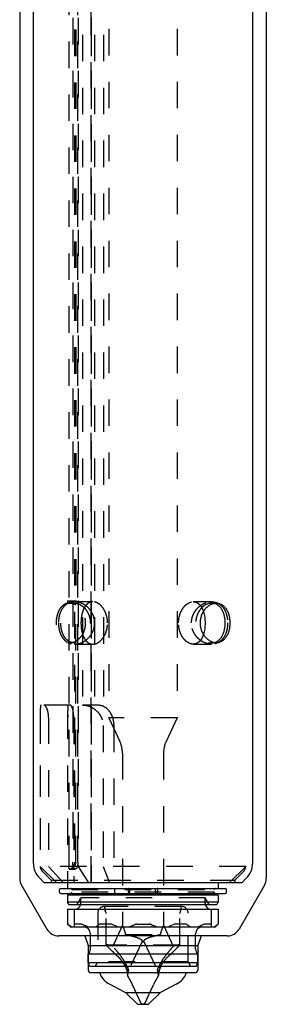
# Model space of a CAD drawing. Extents: x 71 to 101, y 61 to 205.
# Tile 1 of 2: x 78 to 96, y 61 to 133. Entities that reach past the tile are written whole.
import ezdxf

# ---------------------------------------------------------------- set-up
doc = ezdxf.new("R2010")
doc.units = 0
doc.header["$LTSCALE"] = 19.36
doc.linetypes.add('HIDDEN', pattern=[0.2, 0.1, -0.1])
doc.layers.get('0').update_dxf_attribs({"linetype": 'CONTINUOUS'})
for name, color, linetype in [('ASSI', 7, 'CONTINUOUS'), ('DEFAULT_2', 8, 'HIDDEN'), ('SUPERFICI', 7, 'CONTINUOUS')]:
    doc.layers.add(name, color=color, linetype=linetype)

msp = doc.modelspace()

# ---------------------------------------------------------------- linework, layer by layer
at = {"color": 7, "linetype": 'CONTINUOUS'}
for p, q in [((95.367, 183.458), (95.367, 71.757)), ((79.367, 71.757), (79.367, 172.508)), ((80.16, 70.343), (79.807, 70.697)), ((94.575, 70.343), (94.928, 70.697)), ((94.575, 70.343), (80.16, 70.343)), ((81.277, 69.653), (81.277, 69.843)), ((81.372, 69.938), (93.362, 69.938)), ((81.867, 70.343), (81.867, 69.938)), ((86.31, 69.653), (86.31, 69.843)), ((86.374, 69.938), (86.374, 69.558)), ((88.27, 69.653), (88.27, 69.843)), ((88.425, 69.843), (88.425, 69.653)), ((93.457, 69.653), (93.457, 69.843)), ((81.372, 69.558), (86.374, 69.558)), ((92.867, 69.438), (81.867, 69.438)), ((81.867, 69.438), (81.867, 68.938)), ((82.167, 69.438), (82.167, 69.558)), ((88.287, 69.558), (93.362, 69.558)), ((92.567, 69.438), (92.567, 69.558)), ((92.867, 68.938), (81.867, 68.938)), ((81.983, 68.738), (81.867, 68.938)), ((81.867, 68.418), (92.867, 68.418)), ((81.867, 68.418), (81.867, 67.318)), ((92.752, 68.738), (81.983, 68.738)), ((82.367, 67.118), (82.367, 68.418)), ((92.367, 67.118), (92.367, 68.418)), ((92.752, 68.738), (92.867, 68.938)), ((92.867, 68.418), (92.867, 67.318)), ((81.886, 67.318), (81.867, 67.318)), ((81.867, 67.318), (82.067, 67.118)), ((82.067, 67.118), (92.667, 67.118)), ((82.844, 67.318), (82.396, 67.318)), ((85.014, 67.318), (84.239, 67.318)), ((86.92, 67.318), (87.815, 67.318)), ((90.496, 67.318), (89.721, 67.318)), ((92.339, 67.318), (91.891, 67.318)), ((92.867, 67.318), (92.667, 67.118)), ((92.867, 67.318), (92.849, 67.318)), ((83.527, 65.485), (83.527, 66.618)), ((91.207, 65.485), (91.207, 66.618)), ((91.367, 65.118), (83.367, 65.118)), ((83.367, 64.518), (83.367, 65.118)), ((91.367, 64.518), (91.367, 65.118)), ((83.367, 64.518), (91.367, 64.518)), ((83.477, 64.218), (83.367, 64.518)), ((91.258, 64.218), (83.477, 64.218)), ((91.258, 64.218), (91.367, 64.518)), ((87.267, 61.458), (86.608, 62.872)), ((87.467, 61.458), (88.127, 62.872)), ((87.467, 61.458), (87.267, 61.458))]:
    msp.add_line(p, q, dxfattribs=at)
for centre, radius, start, end in [((80.867, 71.757), 1.5, 180, 225), ((93.867, 71.757), 1.5, 315, 360), ((81.372, 69.843), 0.095, 90, 180), ((93.362, 69.843), 0.095, 0, 90), ((81.372, 69.653), 0.095, 180, 270), ((93.362, 69.653), 0.095, 270, 360), ((82.417, 68.818), 0.4, 270, 348.46108), ((92.317, 68.818), 0.4, 191.53892, 270), ((83.027, 66.618), 0.5, 0, 90), ((87.997, 74.292), 7.561, 247.82358, 251.59728), ((86.738, 74.292), 7.561, 288.40272, 292.17642), ((91.707, 66.618), 0.5, 90, 180), ((83.027, 65.485), 0.5, 312.84364, 360), ((91.707, 65.485), 0.5, 180, 227.15636), ((79.357, 59.491), 8, 25, 30.57408), ((95.377, 59.491), 8, 149.42592, 155)]:
    msp.add_arc(centre, radius, start, end, dxfattribs=at)
for points, knots in [([(92.721, 87.893), (92.649, 87.893), (92.5, 87.913), (92.287, 87.998), (92.086, 88.134), (91.906, 88.316), (91.755, 88.536), (91.641, 88.787), (91.57, 89.059), (91.546, 89.343), (91.57, 89.627), (91.641, 89.899), (91.755, 90.15), (91.906, 90.37), (92.086, 90.552), (92.287, 90.688), (92.5, 90.773), (92.649, 90.793), (92.721, 90.793)], [0, 0, 0, 0, 0.05274, 0.108319, 0.167244, 0.229442, 0.294477, 0.361727, 0.430484, 0.5, 0.569516, 0.638273, 0.705523, 0.770558, 0.832756, 0.891681, 0.94726, 1, 1, 1, 1]), ([(92.551, 87.911), (92.612, 87.924), (92.733, 87.966), (92.897, 88.074), (93.039, 88.221), (93.158, 88.402), (93.251, 88.611), (93.319, 88.842), (93.36, 89.088), (93.373, 89.343), (93.36, 89.597), (93.319, 89.844), (93.251, 90.075), (93.158, 90.284), (93.039, 90.465), (92.897, 90.612), (92.733, 90.719), (92.612, 90.762), (92.551, 90.775)], [0, 0, 0, 0, 0.052919, 0.107138, 0.164073, 0.224628, 0.289077, 0.357091, 0.427814, 0.5, 0.572186, 0.642909, 0.710923, 0.775372, 0.835927, 0.892862, 0.947081, 1, 1, 1, 1]), ([(92.721, 90.793), (92.79, 90.793), (92.931, 90.774), (93.128, 90.689), (93.302, 90.551), (93.448, 90.368), (93.564, 90.147), (93.647, 89.896), (93.698, 89.625), (93.715, 89.343), (93.698, 89.061), (93.647, 88.79), (93.564, 88.539), (93.448, 88.318), (93.302, 88.135), (93.128, 87.997), (92.931, 87.912), (92.79, 87.893), (92.721, 87.893)], [0, 0, 0, 0, 0.05383, 0.107808, 0.163891, 0.223563, 0.287518, 0.3556, 0.426915, 0.5, 0.573085, 0.6444, 0.712482, 0.776437, 0.836109, 0.892192, 0.94617, 1, 1, 1, 1]), ([(91.78, 90.177), (91.823, 90.045), (91.867, 89.839), (91.895, 89.559), (91.9, 89.415), (91.9, 89.343)], [0, 0, 0, 0, 0.490016, 0.743785, 1, 1, 1, 1]), ([(91.9, 89.343), (91.9, 89.271), (91.895, 89.127), (91.867, 88.847), (91.823, 88.641), (91.78, 88.509)], [0, 0, 0, 0, 0.256216, 0.509984, 1, 1, 1, 1]), ([(86.326, 69.938), (86.325, 69.938), (86.323, 69.936), (86.321, 69.934), (86.319, 69.929), (86.317, 69.921), (86.314, 69.909), (86.313, 69.895), (86.31, 69.873), (86.31, 69.855), (86.31, 69.843)], [0, 0, 0, 0, 0.03749, 0.065425, 0.100822, 0.194369, 0.316788, 0.464121, 0.631265, 1, 1, 1, 1]), ([(88.287, 69.938), (88.286, 69.938), (88.284, 69.936), (88.282, 69.934), (88.28, 69.929), (88.277, 69.921), (88.275, 69.909), (88.273, 69.895), (88.271, 69.873), (88.27, 69.855), (88.27, 69.843)], [0, 0, 0, 0, 0.037489, 0.065423, 0.100818, 0.194364, 0.316782, 0.464117, 0.631263, 1, 1, 1, 1]), ([(88.425, 69.843), (88.425, 69.855), (88.424, 69.873), (88.422, 69.895), (88.42, 69.909), (88.418, 69.921), (88.416, 69.929), (88.413, 69.934), (88.412, 69.936), (88.41, 69.938), (88.408, 69.938)], [0, 0, 0, 0, 0.368735, 0.535879, 0.683213, 0.805631, 0.899178, 0.934576, 0.96251, 1, 1, 1, 1]), ([(86.31, 69.653), (86.31, 69.641), (86.31, 69.623), (86.313, 69.601), (86.314, 69.587), (86.317, 69.575), (86.319, 69.567), (86.321, 69.562), (86.323, 69.559), (86.325, 69.558), (86.326, 69.558)], [0, 0, 0, 0, 0.368735, 0.535879, 0.683213, 0.805631, 0.899178, 0.934576, 0.96251, 1, 1, 1, 1]), ([(88.27, 69.653), (88.27, 69.641), (88.271, 69.623), (88.273, 69.601), (88.275, 69.587), (88.277, 69.575), (88.28, 69.567), (88.282, 69.562), (88.284, 69.559), (88.286, 69.558), (88.287, 69.558)], [0, 0, 0, 0, 0.368738, 0.535883, 0.683218, 0.805636, 0.899182, 0.934577, 0.962511, 1, 1, 1, 1]), ([(88.408, 69.558), (88.41, 69.558), (88.412, 69.559), (88.413, 69.562), (88.416, 69.567), (88.418, 69.575), (88.42, 69.587), (88.422, 69.601), (88.424, 69.623), (88.425, 69.641), (88.425, 69.653)], [0, 0, 0, 0, 0.03749, 0.065425, 0.100822, 0.194369, 0.316788, 0.464121, 0.631265, 1, 1, 1, 1]), ([(81.925, 67.291), (81.92, 67.295), (81.911, 67.301), (81.901, 67.309), (81.894, 67.314), (81.891, 67.316), (81.888, 67.317), (81.886, 67.318), (81.886, 67.318)], [0, 0, 0, 0, 0.386014, 0.688149, 0.804024, 0.894833, 0.959973, 1, 1, 1, 1]), ([(82.158, 67.118), (82.139, 67.131), (82.059, 67.186), (81.982, 67.245), (81.925, 67.291)], [0, 0, 0, 0, 0.245589, 1, 1, 1, 1]), ([(82.396, 67.318), (82.392, 67.318), (82.384, 67.317), (82.374, 67.312), (82.368, 67.302), (82.367, 67.295), (82.367, 67.291)], [0, 0, 0, 0, 0.285491, 0.518228, 0.742318, 1, 1, 1, 1]), ([(82.941, 67.291), (82.924, 67.299), (82.892, 67.311), (82.859, 67.318), (82.844, 67.318)], [0, 0, 0, 0, 0.555008, 1, 1, 1, 1]), ([(83.345, 67.118), (83.311, 67.131), (83.175, 67.185), (83.04, 67.244), (82.941, 67.291)], [0, 0, 0, 0, 0.249375, 1, 1, 1, 1]), ([(84.15, 67.291), (84.131, 67.275), (84.055, 67.215), (83.976, 67.158), (83.916, 67.118)], [0, 0, 0, 0, 0.254437, 1, 1, 1, 1]), ([(84.239, 67.318), (84.222, 67.318), (84.19, 67.314), (84.161, 67.3), (84.15, 67.291)], [0, 0, 0, 0, 0.54252, 1, 1, 1, 1]), ([(85.143, 67.291), (85.132, 67.295), (85.091, 67.31), (85.047, 67.318), (85.014, 67.318)], [0, 0, 0, 0, 0.258265, 1, 1, 1, 1]), ([(86.794, 67.291), (86.761, 67.275), (86.628, 67.214), (86.492, 67.157), (86.39, 67.118)], [0, 0, 0, 0, 0.250663, 1, 1, 1, 1]), ([(86.92, 67.318), (86.898, 67.318), (86.854, 67.313), (86.813, 67.3), (86.794, 67.291)], [0, 0, 0, 0, 0.515193, 1, 1, 1, 1]), ([(87.941, 67.291), (87.922, 67.3), (87.881, 67.313), (87.837, 67.318), (87.815, 67.318)], [0, 0, 0, 0, 0.484807, 1, 1, 1, 1]), ([(88.345, 67.118), (88.311, 67.131), (88.175, 67.185), (88.04, 67.244), (87.941, 67.291)], [0, 0, 0, 0, 0.249375, 1, 1, 1, 1]), ([(89.721, 67.318), (89.71, 67.318), (89.666, 67.315), (89.623, 67.303), (89.592, 67.291)], [0, 0, 0, 0, 0.239516, 1, 1, 1, 1]), ([(90.585, 67.291), (90.574, 67.3), (90.545, 67.314), (90.513, 67.318), (90.496, 67.318)], [0, 0, 0, 0, 0.45748, 1, 1, 1, 1]), ([(90.819, 67.118), (90.799, 67.131), (90.719, 67.186), (90.642, 67.245), (90.585, 67.291)], [0, 0, 0, 0, 0.245589, 1, 1, 1, 1]), ([(91.794, 67.291), (91.761, 67.275), (91.628, 67.214), (91.492, 67.157), (91.39, 67.118)], [0, 0, 0, 0, 0.250663, 1, 1, 1, 1]), ([(91.891, 67.318), (91.876, 67.318), (91.842, 67.311), (91.811, 67.299), (91.794, 67.291)], [0, 0, 0, 0, 0.444992, 1, 1, 1, 1]), ([(92.367, 67.291), (92.367, 67.295), (92.367, 67.302), (92.361, 67.312), (92.351, 67.317), (92.343, 67.318), (92.339, 67.318)], [0, 0, 0, 0, 0.257682, 0.481772, 0.714509, 1, 1, 1, 1]), ([(92.81, 67.291), (92.791, 67.275), (92.715, 67.215), (92.637, 67.158), (92.577, 67.118)], [0, 0, 0, 0, 0.254437, 1, 1, 1, 1]), ([(92.849, 67.318), (92.849, 67.318), (92.847, 67.317), (92.844, 67.316), (92.84, 67.314), (92.834, 67.309), (92.823, 67.301), (92.815, 67.295), (92.81, 67.291)], [0, 0, 0, 0, 0.040027, 0.105167, 0.195976, 0.311851, 0.613986, 1, 1, 1, 1]), ([(86.078, 64.218), (86.111, 64.145), (86.167, 64.004), (86.217, 63.804), (86.238, 63.658), (86.244, 63.582), (86.245, 63.561)], [0, 0, 0, 0, 0.353491, 0.66577, 0.903774, 1, 1, 1, 1]), ([(88.49, 63.561), (88.491, 63.582), (88.497, 63.658), (88.518, 63.804), (88.568, 64.004), (88.623, 64.145), (88.657, 64.218)], [0, 0, 0, 0, 0.096229, 0.334234, 0.646512, 1, 1, 1, 1])]:
    msp.add_open_spline(points, degree=3, knots=knots, dxfattribs=at)
at = {"layer": 'ASSI', "color": 8, "linetype": 'HIDDEN'}
for p, q in [((84.867, 190.867), (84.867, 82.418)), ((89.867, 190.867), (89.867, 82.418))]:
    msp.add_line(p, q, dxfattribs=at)
at = {"layer": 'ASSI', "color": 7, "linetype": 'CONTINUOUS'}
for p, q in [((92.867, 70.343), (92.867, 69.938)), ((92.867, 69.438), (92.867, 68.938))]:
    msp.add_line(p, q, dxfattribs=at)
at = {"layer": 'DEFAULT_2', "color": 8, "linetype": 'HIDDEN'}
for p, q in [((82.95, 194.308), (82.95, 83.343)), ((83.833, 194.308), (83.833, 83.343)), ((84.479, 194.308), (84.479, 83.257)), ((81.977, 71.843), (81.977, 172.308)), ((82.246, 172.308), (82.246, 71.843)), ((82.614, 71.843), (82.614, 172.308)), ((82.638, 172.308), (82.638, 71.543)), ((83.582, 70.343), (83.582, 172.308)), ((83.584, 172.308), (83.584, 70.343)), ((82.363, 171.458), (82.364, 71.843)), ((82.455, 171.458), (82.455, 90.958)), ((83.573, 171.458), (83.573, 70.343)), ((81.867, 90.958), (82.499, 90.958)), ((81.867, 90.958), (81.867, 90.779)), ((82.499, 90.779), (81.867, 90.779)), ((82.165, 90.958), (82.165, 90.779)), ((82.202, 90.958), (82.202, 90.779)), ((83.706, 90.893), (82.374, 90.893)), ((82.465, 71.843), (82.465, 90.958)), ((82.499, 90.958), (82.499, 90.779)), ((92.37, 90.893), (91.036, 90.893)), ((92.721, 90.793), (92.386, 90.793)), ((82.349, 87.893), (82.014, 87.893)), ((92.721, 87.893), (92.386, 87.893)), ((82.374, 87.793), (83.706, 87.793)), ((91.036, 87.793), (92.37, 87.793)), ((79.867, 82.804), (79.867, 71.509)), ((79.867, 82.804), (79.868, 82.443)), ((82.06, 83.343), (79.928, 83.343)), ((81.867, 82.801), (81.867, 70.343)), ((81.867, 82.801), (81.868, 82.443)), ((83.833, 83.343), (82.95, 83.343)), ((79.868, 82.443), (79.868, 71.543)), ((80.471, 82.443), (80.471, 71.543)), ((82.31, 82.443), (82.31, 70.343)), ((89.867, 82.418), (84.867, 82.418)), ((84.867, 82.418), (85.68, 80.675)), ((89.867, 82.418), (89.055, 80.675)), ((84.453, 81.843), (84.453, 71.543)), ((85.23, 81.843), (85.23, 70.343)), ((85.867, 79.83), (85.867, 67.233)), ((88.867, 79.83), (88.867, 67.233)), ((94.867, 71.543), (79.868, 71.543)), ((79.868, 71.543), (81.068, 70.343)), ((80.471, 71.543), (81.574, 70.343)), ((82.055, 71.343), (82.415, 71.343)), ((82.638, 71.543), (83.395, 70.343)), ((84.453, 71.543), (84.919, 70.343)), ((94.867, 71.543), (93.667, 70.343)), ((94.867, 71.543), (94.867, 71.509)), ((79.985, 71.226), (80.667, 70.543)), ((94.067, 70.543), (94.75, 71.226)), ((80.667, 70.543), (94.067, 70.543)), ((80.667, 70.543), (80.667, 70.343)), ((82.167, 69.843), (82.167, 69.938)), ((82.167, 69.843), (92.567, 69.843)), ((85.315, 69.653), (85.315, 69.843)), ((92.567, 69.843), (92.567, 69.938)), ((94.067, 70.543), (94.067, 70.343)), ((92.567, 69.653), (82.167, 69.653)), ((82.167, 69.558), (82.167, 69.653)), ((82.529, 68.738), (82.817, 69.238)), ((91.917, 69.238), (82.817, 69.238)), ((82.817, 68.818), (82.817, 69.238)), ((86.374, 69.558), (88.287, 69.558)), ((92.206, 68.738), (91.917, 69.238)), ((91.917, 68.818), (91.917, 69.238)), ((92.567, 69.558), (92.567, 69.653)), ((90.167, 68.618), (84.567, 68.618)), ((84.572, 68.506), (84.572, 68.618)), ((90.162, 68.506), (90.162, 68.618)), ((84.067, 68.118), (84.067, 64.564)), ((84.66, 68.176), (84.603, 68.335)), ((84.672, 65.805), (84.672, 68.108)), ((90.062, 65.805), (90.062, 68.108)), ((90.075, 68.176), (90.132, 68.335)), ((90.667, 64.564), (90.667, 68.118)), ((85.867, 67.233), (85.155, 65.706)), ((88.867, 67.233), (89.579, 65.706)), ((86.101, 66.564), (88.634, 66.564)), ((84.681, 65.791), (84.672, 65.805)), ((90.054, 65.791), (84.681, 65.791)), ((84.697, 65.774), (84.681, 65.791)), ((87.299, 66.043), (86.313, 63.929)), ((87.299, 66.043), (87.367, 66.018)), ((87.436, 66.043), (87.367, 66.018)), ((87.436, 66.043), (88.422, 63.929)), ((90.054, 65.791), (90.038, 65.774)), ((90.062, 65.805), (90.054, 65.791)), ((85.252, 65.214), (85.241, 65.225)), ((85.267, 65.2), (85.252, 65.214)), ((85.329, 65.142), (85.318, 65.153)), ((83.867, 64.218), (84.067, 64.564)), ((90.667, 64.564), (84.067, 64.564)), ((90.867, 64.218), (90.667, 64.564)), ((86.245, 63.561), (86.245, 63.563)), ((88.49, 63.573), (88.49, 63.561))]:
    msp.add_line(p, q, dxfattribs=at)
msp.add_lwpolyline([(82.002, 71.346), (82.013, 71.345), (82.03, 71.344), (82.047, 71.343), (82.055, 71.343)], dxfattribs=at)
for centre, radius, start, end in [((82.006, 89.915), 0.879, 78.33619, 79.61312), ((82.004, 89.903), 0.891, 77.24816, 78.33659), ((82.001, 89.892), 0.902, 76.09585, 77.248), ((82.374, 89.786), 1.107, 89.97833, 98.91665), ((82.373, 89.722), 1.171, 85.52005, 89.96878), ((82.37, 89.682), 1.211, 83.8895, 85.52755), ((82.348, 88.724), 0.831, 270.06692, 278.08577), ((92.386, 88.672), 0.779, 269.96984, 282.1991), ((82.374, 88.954), 1.161, 270.0104, 274.49776), ((83.867, 79.83), 2, 0, 25), ((90.867, 79.83), 2, 155, 180), ((80.267, 71.509), 0.4, 180, 225), ((81.965, 71.843), 0.5, 276.49168, 360), ((94.467, 71.509), 0.4, 315, 360), ((82.072, 69.843), 0.095, 0, 90), ((92.662, 69.843), 0.095, 90, 180), ((82.072, 69.653), 0.095, 270, 360), ((92.662, 69.653), 0.095, 180, 270), ((82.417, 68.818), 0.4, 348.46108, 360), ((84.567, 68.118), 0.5, 90, 180), ((85.072, 68.506), 0.5, 180, 200), ((89.662, 68.506), 0.5, 340, 360), ((90.167, 68.118), 0.5, 0, 90), ((92.317, 68.818), 0.4, 180, 191.53892), ((84.472, 68.108), 0.2, 0, 20), ((90.262, 68.108), 0.2, 160, 180), ((84.219, 66.317), 1.886, 25.13613, 29.06599), ((84.166, 66.291), 1.945, 24.90245, 25.16119), ((90.569, 66.291), 1.945, 154.83879, 155.09755), ((90.563, 66.294), 1.938, 154.7116, 154.83872), ((90.526, 66.312), 1.897, 150.94638, 154.72246), ((84.567, 64.058), 1.75, 70.36797, 86.56019), ((90.167, 64.058), 1.75, 93.43981, 109.63203), ((79.092, 76.042), 15.008, 315.7192, 316.83296), ((92.693, 73.066), 10.818, 226.64774, 226.77534), ((92.569, 72.934), 10.637, 226.77535, 226.89773), ((92.444, 72.8), 10.453, 226.89772, 227.02033), ((91.763, 72.063), 9.45, 227.09267, 228.09223), ((83.143, 62.458), 3.456, 47.02473, 48.10197), ((91.592, 62.458), 3.456, 131.89803, 132.97528), ((82.814, 72.236), 9.684, 311.91977, 312.90627), ((84.567, 64.058), 1.75, 343.48629, 355.76868), ((90.167, 64.058), 1.75, 184.23132, 196.51371)]:
    msp.add_arc(centre, radius, start, end, dxfattribs=at)
for points, knots in [([(81.867, 90.779), (81.802, 90.767), (81.673, 90.724), (81.498, 90.609), (81.347, 90.451), (81.223, 90.255), (81.127, 90.029), (81.062, 89.779), (81.027, 89.514), (81.022, 89.243), (81.049, 88.976), (81.107, 88.721), (81.195, 88.488), (81.311, 88.283), (81.455, 88.114), (81.624, 87.988), (81.814, 87.91), (81.948, 87.893), (82.014, 87.893)], [0, 0, 0, 0, 0.053374, 0.108141, 0.165857, 0.227463, 0.293159, 0.362447, 0.434251, 0.507092, 0.579325, 0.649403, 0.716124, 0.778821, 0.837504, 0.89292, 0.946488, 1, 1, 1, 1]), ([(82.202, 90.88), (82.131, 90.868), (81.99, 90.831), (81.794, 90.731), (81.619, 90.586), (81.47, 90.4), (81.349, 90.175), (81.26, 89.918), (81.206, 89.637), (81.194, 89.442), (81.194, 89.343)], [0, 0, 0, 0, 0.107897, 0.216073, 0.327637, 0.44555, 0.572078, 0.707841, 0.851606, 1, 1, 1, 1]), ([(82.349, 87.893), (82.282, 87.893), (82.148, 87.91), (81.96, 87.988), (81.792, 88.114), (81.674, 88.253), (81.594, 88.38), (81.52, 88.524), (81.447, 88.721), (81.39, 88.976), (81.363, 89.243), (81.367, 89.514), (81.402, 89.779), (81.467, 90.029), (81.561, 90.255), (81.684, 90.451), (81.834, 90.609), (82.008, 90.724), (82.137, 90.767), (82.202, 90.779)], [0, 0, 0, 0, 0.053562, 0.107081, 0.162395, 0.220974, 0.251798, 0.28367, 0.350396, 0.420549, 0.49291, 0.565894, 0.637815, 0.70716, 0.772842, 0.834371, 0.891979, 0.946652, 1, 1, 1, 1]), ([(82.465, 90.669), (82.445, 90.68), (82.366, 90.721), (82.282, 90.752), (82.218, 90.768)], [0, 0, 0, 0, 0.256668, 1, 1, 1, 1]), ([(82.499, 90.779), (82.567, 90.767), (82.703, 90.725), (82.895, 90.619), (83.072, 90.471), (83.284, 90.223), (83.474, 89.838), (83.549, 89.32), (83.46, 88.805), (83.26, 88.426), (83.043, 88.186), (82.863, 88.046), (82.669, 87.947), (82.532, 87.911), (82.465, 87.901)], [0, 0, 0, 0, 0.053916, 0.110828, 0.170812, 0.233594, 0.365169, 0.501422, 0.637462, 0.768403, 0.830728, 0.89019, 0.946563, 1, 1, 1, 1]), ([(83.584, 90.188), (83.519, 90.289), (83.369, 90.472), (83.098, 90.685), (82.805, 90.827), (82.6, 90.875), (82.499, 90.886)], [0, 0, 0, 0, 0.271183, 0.528903, 0.771745, 1, 1, 1, 1]), ([(83.706, 90.893), (83.671, 90.893), (83.602, 90.887), (83.501, 90.86), (83.407, 90.817), (83.287, 90.736), (83.158, 90.597), (83.037, 90.391), (82.947, 90.153), (82.884, 89.895), (82.848, 89.622), (82.84, 89.436), (82.84, 89.343)], [0, 0, 0, 0, 0.053228, 0.105965, 0.158994, 0.21306, 0.326197, 0.447918, 0.57802, 0.714835, 0.856264, 1, 1, 1, 1]), ([(84.779, 89.343), (84.779, 89.437), (84.766, 89.624), (84.709, 89.897), (84.615, 90.157), (84.486, 90.394), (84.35, 90.567), (84.226, 90.683), (84.098, 90.779), (83.958, 90.85), (83.813, 90.887), (83.741, 90.893), (83.706, 90.893)], [0, 0, 0, 0, 0.136223, 0.27169, 0.405488, 0.536425, 0.662868, 0.723903, 0.783129, 0.895271, 0.948471, 1, 1, 1, 1]), ([(89.964, 89.343), (89.964, 89.437), (89.977, 89.624), (90.033, 89.897), (90.127, 90.157), (90.256, 90.394), (90.393, 90.567), (90.516, 90.683), (90.644, 90.779), (90.784, 90.85), (90.928, 90.887), (91, 90.893), (91.036, 90.893)], [0, 0, 0, 0, 0.13628, 0.2718, 0.405641, 0.536604, 0.66305, 0.724076, 0.783284, 0.895364, 0.94852, 1, 1, 1, 1]), ([(90.908, 89.343), (90.908, 89.452), (90.932, 89.669), (91.033, 89.976), (91.191, 90.25), (91.39, 90.481), (91.619, 90.663), (91.864, 90.795), (92.116, 90.874), (92.287, 90.893), (92.37, 90.893)], [0, 0, 0, 0, 0.13923, 0.27668, 0.410761, 0.540214, 0.664111, 0.781957, 0.89371, 1, 1, 1, 1]), ([(91.036, 90.893), (91.078, 90.893), (91.163, 90.884), (91.285, 90.844), (91.397, 90.778), (91.498, 90.69), (91.587, 90.583), (91.691, 90.415), (91.749, 90.274), (91.78, 90.177)], [0, 0, 0, 0, 0.115077, 0.229332, 0.345322, 0.46524, 0.590401, 0.721374, 1, 1, 1, 1]), ([(92.386, 90.793), (92.314, 90.793), (92.165, 90.773), (91.951, 90.688), (91.749, 90.552), (91.568, 90.37), (91.417, 90.15), (91.302, 89.899), (91.23, 89.627), (91.206, 89.343), (91.23, 89.059), (91.302, 88.786), (91.417, 88.536), (91.568, 88.316), (91.749, 88.134), (91.951, 87.998), (92.165, 87.913), (92.314, 87.893), (92.386, 87.893)], [0, 0, 0, 0, 0.052713, 0.108345, 0.167355, 0.229623, 0.294684, 0.361905, 0.430586, 0.5, 0.569414, 0.638095, 0.705316, 0.770377, 0.832645, 0.891655, 0.947287, 1, 1, 1, 1]), ([(92.37, 90.893), (92.45, 90.893), (92.609, 90.876), (92.837, 90.797), (93.042, 90.663), (93.219, 90.478), (93.363, 90.244), (93.469, 89.97), (93.534, 89.665), (93.548, 89.452), (93.548, 89.343)], [0, 0, 0, 0, 0.11053, 0.219292, 0.329792, 0.445804, 0.570592, 0.705643, 0.85003, 1, 1, 1, 1]), ([(92.551, 90.775), (92.538, 90.778), (92.483, 90.789), (92.428, 90.793), (92.386, 90.793)], [0, 0, 0, 0, 0.248743, 1, 1, 1, 1]), ([(82.465, 88.017), (82.57, 88.076), (82.769, 88.234), (82.997, 88.549), (83.146, 88.929), (83.198, 89.343), (83.146, 89.757), (82.997, 90.137), (82.769, 90.452), (82.57, 90.61), (82.465, 90.669)], [0, 0, 0, 0, 0.114771, 0.238073, 0.367474, 0.5, 0.632526, 0.761928, 0.885229, 1, 1, 1, 1]), ([(83.837, 89.343), (83.837, 89.419), (83.826, 89.57), (83.776, 89.79), (83.696, 89.998), (83.624, 90.127), (83.584, 90.188)], [0, 0, 0, 0, 0.253821, 0.506064, 0.755235, 1, 1, 1, 1]), ([(81.194, 89.343), (81.194, 89.234), (81.208, 89.021), (81.273, 88.716), (81.379, 88.441), (81.523, 88.208), (81.701, 88.023), (81.906, 87.889), (82.134, 87.81), (82.294, 87.793), (82.374, 87.793)], [0, 0, 0, 0, 0.149868, 0.294171, 0.429167, 0.55394, 0.669979, 0.78054, 0.889384, 1, 1, 1, 1]), ([(82.84, 89.343), (82.84, 89.249), (82.848, 89.064), (82.884, 88.791), (82.947, 88.533), (83.037, 88.295), (83.158, 88.089), (83.287, 87.95), (83.407, 87.869), (83.501, 87.826), (83.602, 87.799), (83.671, 87.793), (83.706, 87.793)], [0, 0, 0, 0, 0.143736, 0.285166, 0.42198, 0.552082, 0.673803, 0.786939, 0.841006, 0.894035, 0.946772, 1, 1, 1, 1]), ([(83.584, 88.498), (83.624, 88.559), (83.696, 88.688), (83.776, 88.896), (83.826, 89.116), (83.837, 89.267), (83.837, 89.343)], [0, 0, 0, 0, 0.244765, 0.493937, 0.746179, 1, 1, 1, 1]), ([(83.706, 87.793), (83.741, 87.793), (83.813, 87.799), (83.958, 87.836), (84.098, 87.906), (84.226, 88.003), (84.35, 88.119), (84.486, 88.292), (84.615, 88.529), (84.709, 88.789), (84.766, 89.062), (84.779, 89.249), (84.779, 89.343)], [0, 0, 0, 0, 0.051529, 0.104729, 0.216871, 0.276097, 0.337132, 0.463575, 0.594512, 0.72831, 0.863777, 1, 1, 1, 1]), ([(91.036, 87.793), (91, 87.793), (90.928, 87.799), (90.784, 87.836), (90.644, 87.907), (90.516, 88.003), (90.393, 88.119), (90.256, 88.292), (90.127, 88.529), (90.033, 88.789), (89.977, 89.062), (89.964, 89.249), (89.964, 89.343)], [0, 0, 0, 0, 0.05148, 0.104636, 0.216716, 0.275924, 0.33695, 0.463396, 0.594359, 0.7282, 0.86372, 1, 1, 1, 1]), ([(92.37, 87.793), (92.287, 87.793), (92.116, 87.812), (91.864, 87.891), (91.619, 88.023), (91.39, 88.205), (91.191, 88.436), (91.033, 88.71), (90.932, 89.017), (90.908, 89.234), (90.908, 89.343)], [0, 0, 0, 0, 0.10629, 0.218043, 0.335889, 0.459786, 0.589239, 0.72332, 0.86077, 1, 1, 1, 1]), ([(93.548, 89.343), (93.548, 89.234), (93.534, 89.021), (93.469, 88.716), (93.363, 88.442), (93.219, 88.208), (93.042, 88.023), (92.837, 87.889), (92.609, 87.81), (92.45, 87.793), (92.37, 87.793)], [0, 0, 0, 0, 0.14997, 0.294357, 0.429408, 0.554196, 0.670208, 0.780708, 0.88947, 1, 1, 1, 1]), ([(82.014, 87.893), (82.028, 87.893), (82.085, 87.894), (82.142, 87.902), (82.184, 87.911)], [0, 0, 0, 0, 0.247142, 1, 1, 1, 1]), ([(82.184, 87.911), (82.232, 87.921), (82.329, 87.949), (82.42, 87.992), (82.465, 88.017)], [0, 0, 0, 0, 0.490515, 1, 1, 1, 1]), ([(82.465, 87.797), (82.568, 87.805), (82.78, 87.849), (83.028, 87.965), (83.216, 88.094), (83.399, 88.251), (83.517, 88.394), (83.584, 88.498)], [0, 0, 0, 0, 0.227531, 0.469974, 0.597221, 0.728208, 1, 1, 1, 1]), ([(91.78, 88.509), (91.749, 88.412), (91.691, 88.271), (91.587, 88.103), (91.498, 87.996), (91.397, 87.908), (91.285, 87.842), (91.163, 87.802), (91.078, 87.793), (91.036, 87.793)], [0, 0, 0, 0, 0.278626, 0.409599, 0.53476, 0.654678, 0.770668, 0.884922, 1, 1, 1, 1]), ([(79.928, 83.343), (79.925, 83.343), (79.918, 83.341), (79.91, 83.334), (79.903, 83.322), (79.896, 83.307), (79.891, 83.287), (79.886, 83.263), (79.881, 83.235), (79.876, 83.19), (79.872, 83.122), (79.869, 83.029), (79.868, 82.921), (79.867, 82.844), (79.867, 82.804)], [0, 0, 0, 0, 0.016249, 0.035077, 0.05893, 0.088965, 0.125711, 0.169426, 0.220265, 0.278333, 0.41645, 0.584137, 0.779847, 1, 1, 1, 1]), ([(80.471, 82.443), (80.471, 82.506), (80.465, 82.629), (80.44, 82.805), (80.401, 82.962), (80.353, 83.095), (80.3, 83.2), (80.251, 83.269), (80.211, 83.308), (80.184, 83.327), (80.157, 83.34), (80.139, 83.343), (80.13, 83.343)], [0, 0, 0, 0, 0.186504, 0.364064, 0.525406, 0.665609, 0.781989, 0.874792, 0.912875, 0.945867, 0.974489, 1, 1, 1, 1]), ([(81.912, 83.343), (81.909, 83.343), (81.905, 83.341), (81.901, 83.337), (81.896, 83.329), (81.892, 83.317), (81.887, 83.299), (81.883, 83.276), (81.879, 83.248), (81.876, 83.217), (81.873, 83.168), (81.87, 83.098), (81.868, 82.971), (81.867, 82.871), (81.867, 82.801)], [0, 0, 0, 0, 0.013861, 0.02254, 0.03293, 0.059482, 0.094084, 0.136607, 0.186709, 0.243969, 0.307934, 0.454099, 0.621282, 1, 1, 1, 1]), ([(82.31, 82.443), (82.31, 82.497), (82.306, 82.605), (82.292, 82.762), (82.269, 82.911), (82.242, 83.028), (82.216, 83.113), (82.196, 83.169), (82.175, 83.218), (82.152, 83.261), (82.13, 83.295), (82.107, 83.321), (82.084, 83.338), (82.067, 83.343), (82.06, 83.343)], [0, 0, 0, 0, 0.168093, 0.332679, 0.490193, 0.636186, 0.703038, 0.764726, 0.820617, 0.870117, 0.912717, 0.948135, 0.976668, 1, 1, 1, 1]), ([(82.95, 83.343), (83.126, 83.343), (83.399, 83.287), (83.728, 83.121), (83.962, 82.945), (84.166, 82.722), (84.326, 82.457), (84.429, 82.159), (84.453, 81.948), (84.453, 81.843)], [0, 0, 0, 0, 0.225896, 0.34605, 0.470627, 0.59915, 0.730866, 0.864847, 1, 1, 1, 1]), ([(84.479, 83.257), (84.427, 83.272), (84.216, 83.323), (83.997, 83.343), (83.833, 83.343)], [0, 0, 0, 0, 0.247584, 1, 1, 1, 1]), ([(84.479, 83.257), (84.597, 83.199), (84.816, 83.028), (85.011, 82.743), (85.124, 82.483), (85.206, 82.206), (85.23, 81.988), (85.23, 81.843)], [0, 0, 0, 0, 0.235198, 0.484235, 0.612027, 0.740943, 1, 1, 1, 1]), ([(81.963, 71.406), (81.963, 71.432), (81.964, 71.475), (81.968, 71.536), (81.973, 71.612), (81.977, 71.715), (81.977, 71.799), (81.977, 71.843)], [0, 0, 0, 0, 0.181116, 0.294328, 0.419991, 0.69947, 1, 1, 1, 1]), ([(81.963, 71.406), (81.963, 71.398), (81.964, 71.383), (81.97, 71.367), (81.977, 71.357), (81.987, 71.349), (81.996, 71.347), (82.002, 71.346)], [0, 0, 0, 0, 0.302288, 0.547109, 0.655918, 0.762867, 1, 1, 1, 1]), ([(82.002, 71.346), (82.004, 71.346), (82.01, 71.345), (82.017, 71.346), (82.021, 71.346)], [0, 0, 0, 0, 0.228373, 1, 1, 1, 1]), ([(82.021, 71.346), (82.031, 71.347), (82.052, 71.352), (82.098, 71.37), (82.132, 71.39), (82.154, 71.406)], [0, 0, 0, 0, 0.200707, 0.438765, 1, 1, 1, 1]), ([(82.364, 71.843), (82.364, 71.799), (82.355, 71.711), (82.312, 71.589), (82.244, 71.485), (82.185, 71.428), (82.154, 71.406)], [0, 0, 0, 0, 0.263376, 0.521455, 0.769565, 1, 1, 1, 1]), ([(82.299, 71.471), (82.289, 71.497), (82.273, 71.555), (82.258, 71.645), (82.248, 71.743), (82.246, 71.809), (82.246, 71.843)], [0, 0, 0, 0, 0.223557, 0.470432, 0.731647, 1, 1, 1, 1]), ([(82.415, 71.343), (82.409, 71.343), (82.398, 71.345), (82.381, 71.352), (82.364, 71.363), (82.343, 71.384), (82.32, 71.42), (82.305, 71.453), (82.299, 71.471)], [0, 0, 0, 0, 0.094835, 0.193508, 0.300003, 0.416791, 0.68493, 1, 1, 1, 1]), ([(82.614, 71.843), (82.614, 71.813), (82.611, 71.753), (82.601, 71.665), (82.584, 71.582), (82.561, 71.506), (82.532, 71.441), (82.502, 71.396), (82.475, 71.369), (82.456, 71.354), (82.436, 71.345), (82.422, 71.343), (82.415, 71.343)], [0, 0, 0, 0, 0.158243, 0.313584, 0.463099, 0.603225, 0.72939, 0.837779, 0.884748, 0.926911, 0.964873, 1, 1, 1, 1]), ([(85.315, 69.843), (85.315, 69.858), (85.318, 69.884), (85.331, 69.916), (85.351, 69.934), (85.367, 69.938), (85.375, 69.938)], [0, 0, 0, 0, 0.355685, 0.624545, 0.824351, 1, 1, 1, 1]), ([(85.375, 69.558), (85.367, 69.558), (85.351, 69.562), (85.331, 69.58), (85.318, 69.612), (85.315, 69.638), (85.315, 69.653)], [0, 0, 0, 0, 0.17559, 0.375322, 0.644147, 1, 1, 1, 1]), ([(86.101, 66.564), (86.084, 66.651), (86.046, 66.813), (85.973, 67.019), (85.91, 67.154), (85.877, 67.217), (85.867, 67.233)], [0, 0, 0, 0, 0.375296, 0.698296, 0.920717, 1, 1, 1, 1]), ([(88.867, 67.233), (88.858, 67.217), (88.825, 67.154), (88.762, 67.019), (88.689, 66.813), (88.651, 66.651), (88.634, 66.564)], [0, 0, 0, 0, 0.079283, 0.301704, 0.624704, 1, 1, 1, 1]), ([(86.101, 66.564), (86.172, 66.549), (86.319, 66.517), (86.539, 66.464), (86.722, 66.414), (86.863, 66.37), (86.959, 66.335), (87.047, 66.3), (87.123, 66.263), (87.188, 66.225), (87.239, 66.186), (87.276, 66.147), (87.297, 66.106), (87.303, 66.071), (87.3, 66.051), (87.299, 66.043)], [0, 0, 0, 0, 0.160256, 0.329217, 0.496502, 0.576143, 0.651295, 0.720661, 0.7831, 0.837765, 0.884295, 0.923078, 0.955476, 0.983239, 1, 1, 1, 1]), ([(87.436, 66.043), (87.435, 66.051), (87.432, 66.071), (87.438, 66.106), (87.459, 66.147), (87.496, 66.186), (87.547, 66.225), (87.612, 66.263), (87.688, 66.3), (87.776, 66.335), (87.872, 66.37), (88.012, 66.414), (88.195, 66.464), (88.416, 66.517), (88.563, 66.549), (88.634, 66.564)], [0, 0, 0, 0, 0.016762, 0.044524, 0.076922, 0.115705, 0.162234, 0.216899, 0.279338, 0.348704, 0.423856, 0.503497, 0.670782, 0.839744, 1, 1, 1, 1]), ([(84.681, 65.791), (84.766, 65.701), (84.928, 65.532), (85.184, 65.277), (85.357, 65.115), (85.451, 65.031)], [0, 0, 0, 0, 0.34335, 0.64842, 1, 1, 1, 1]), ([(85.241, 65.225), (85.177, 65.286), (84.992, 65.466), (84.812, 65.651), (84.697, 65.774)], [0, 0, 0, 0, 0.343684, 1, 1, 1, 1]), ([(86.313, 63.929), (86.303, 63.966), (86.266, 64.086), (86.174, 64.306), (86.018, 64.593), (85.817, 64.898), (85.597, 65.19), (85.375, 65.459), (85.228, 65.625), (85.155, 65.706)], [0, 0, 0, 0, 0.053388, 0.176374, 0.334372, 0.510603, 0.688638, 0.846961, 1, 1, 1, 1]), ([(89.579, 65.706), (89.506, 65.625), (89.36, 65.459), (89.138, 65.19), (88.918, 64.898), (88.717, 64.593), (88.561, 64.306), (88.469, 64.086), (88.432, 63.966), (88.422, 63.929)], [0, 0, 0, 0, 0.153038, 0.311362, 0.489397, 0.665629, 0.823628, 0.946613, 1, 1, 1, 1]), ([(89.284, 65.031), (89.378, 65.115), (89.551, 65.277), (89.807, 65.532), (89.969, 65.701), (90.054, 65.791)], [0, 0, 0, 0, 0.35158, 0.65665, 1, 1, 1, 1]), ([(89.837, 65.564), (89.807, 65.533), (89.666, 65.39), (89.522, 65.25), (89.407, 65.143)], [0, 0, 0, 0, 0.215644, 1, 1, 1, 1]), ([(85.451, 65.031), (85.583, 64.912), (85.767, 64.721), (85.964, 64.438), (86.044, 64.291), (86.078, 64.218)], [0, 0, 0, 0, 0.517024, 0.764488, 1, 1, 1, 1]), ([(86.078, 64.218), (86.012, 64.359), (85.841, 64.636), (85.621, 64.873), (85.499, 64.987)], [0, 0, 0, 0, 0.482773, 1, 1, 1, 1]), ([(88.657, 64.218), (88.691, 64.291), (88.771, 64.438), (88.968, 64.721), (89.152, 64.912), (89.284, 65.031)], [0, 0, 0, 0, 0.23551, 0.482974, 1, 1, 1, 1]), ([(86.209, 64.218), (86.238, 64.152), (86.275, 64.056), (86.305, 63.958), (86.313, 63.929)], [0, 0, 0, 0, 0.704021, 1, 1, 1, 1]), ([(88.422, 63.929), (88.43, 63.958), (88.46, 64.056), (88.497, 64.152), (88.526, 64.218)], [0, 0, 0, 0, 0.295983, 1, 1, 1, 1]), ([(88.657, 64.218), (88.627, 64.152), (88.576, 64.025), (88.517, 63.809), (88.496, 63.659), (88.49, 63.573)], [0, 0, 0, 0, 0.323505, 0.615399, 1, 1, 1, 1])]:
    msp.add_open_spline(points, degree=3, knots=knots, dxfattribs=at)
at = {"layer": 'SUPERFICI', "color": 6, "linetype": 'CONTINUOUS'}
for p, q in [((78.367, 183.458), (78.367, 70.658)), ((96.367, 183.458), (96.367, 70.658)), ((78.501, 70.158), (80.349, 66.958)), ((96.233, 70.158), (94.386, 66.958)), ((93.52, 66.458), (81.215, 66.458)), ((83.113, 66.458), (83.367, 65.758)), ((91.622, 66.458), (91.367, 65.758)), ((83.367, 65.758), (91.367, 65.758)), ((83.367, 65.758), (83.367, 63.958)), ((91.367, 65.758), (91.367, 63.958)), ((91.167, 63.758), (83.567, 63.758)), ((84.936, 62.921), (86.094, 62.332)), ((89.798, 62.921), (88.641, 62.332)), ((86.094, 62.332), (88.641, 62.332)), ((86.094, 62.332), (86.967, 61.458)), ((88.641, 62.332), (87.767, 61.458)), ((86.967, 61.458), (87.767, 61.458))]:
    msp.add_line(p, q, dxfattribs=at)
for centre, radius, start, end in [((79.367, 70.658), 1, 180, 210), ((95.367, 70.658), 1, 330, 360), ((81.215, 67.458), 1, 210, 270), ((93.52, 67.458), 1, 270, 330), ((83.567, 63.958), 0.2, 180, 270), ((85.617, 64.258), 1.5, 199.47122, 243), ((89.117, 64.258), 1.5, 297, 340.52878), ((91.167, 63.958), 0.2, 270, 360)]:
    msp.add_arc(centre, radius, start, end, dxfattribs=at)

doc.saveas('drawing.dxf')
